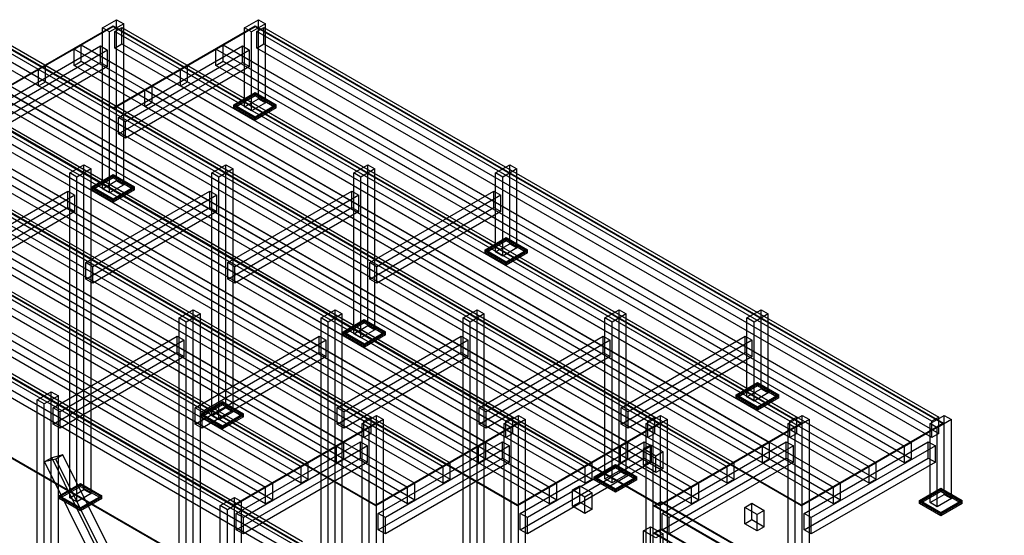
# Model space of a CAD drawing. Header units: millimetres. Extents: x -4756 to 15458, y -11425 to 662.
# Tile 4 of 10: x -1435 to 4571, y -2609 to 538. Entities that reach past the tile are written whole.
import ezdxf

# ---------------------------------------------------------------- set-up
doc = ezdxf.new("R2010")
doc.units = ezdxf.units.MM
for name, color, linetype, true_color in [('balok', 7, 'Continuous', 0x31596b), ('baseplate', 7, 'Continuous', 0x746052), ('bracing', 7, 'Continuous', 0xb64a45), ('dek', 7, 'Continuous', 0x657f45), ('kolom', 7, 'Continuous', 0x1c292c), ('stiffener', 7, 'Continuous', 0x698491)]:
    doc.layers.add(name, color=color, linetype=linetype, true_color=true_color)

msp = doc.modelspace()

# ---------------------------------------------------------------- linework, layer by layer
at = {"layer": 'balok'}
for p, q in [((-3409.43334, 489.475), (707.53066, -1887.525)), ((-1677.43334, 489.485), (2439.53066, -1887.515)), ((-854.71602, 464.475), (-811.41602, 489.475)), ((-811.41602, 489.475), (3305.54798, -1887.525)), ((-811.41602, 389.475), (-811.41602, 489.475)), ((11.27532, 464.47), (54.57532, 489.47)), ((54.57532, 489.47), (4171.53932, -1887.53)), ((54.57532, 389.47), (54.57532, 489.47)), ((664.23066, -1912.525), (-3452.73334, 464.475)), ((-2435.17468, 426.98), (1573.53932, -1887.52)), ((2396.23066, -1912.515), (-1720.73334, 464.485)), ((3262.24798, -1912.525), (-854.71602, 464.475)), ((-854.71602, 364.475), (-854.71602, 464.475)), ((4128.23932, -1912.53), (11.27532, 464.47)), ((11.27532, 364.47), (11.27532, 464.47)), ((664.23066, -2012.525), (-3452.73334, 364.475)), ((-3409.43334, 389.475), (707.53066, -1987.525)), ((1530.23932, -1912.52), (-2478.47468, 401.98)), ((2396.23066, -2012.515), (-1720.73334, 364.485)), ((-1677.43334, 389.485), (2439.53066, -1987.515)), ((-854.71602, 364.475), (-811.41602, 389.475)), ((3262.24798, -2012.525), (-854.71602, 364.475)), ((-811.41602, 389.475), (3305.54798, -1987.525)), ((11.27532, 364.47), (54.57532, 389.47)), ((4128.23932, -2012.53), (11.27532, 364.47)), ((54.57532, 389.47), (4171.53932, -1987.53)), ((1530.23932, -2012.52), (-2478.47468, 301.98)), ((-2435.17468, 326.98), (1573.53932, -1987.52)), ((-4308.42794, 8.425), (289.96278, -2646.535)), ((246.66278, -2671.535), (-4351.72794, -16.575)), ((246.66278, -2771.535), (-4351.72794, -116.575)), ((-4308.42794, -91.575), (289.96278, -2746.535)), ((707.53066, -1887.525), (664.23066, -1912.525)), ((664.23066, -2012.525), (664.23066, -1912.525)), ((707.53066, -1987.525), (707.53066, -1887.525)), ((1573.53932, -1887.52), (1530.23932, -1912.52)), ((1530.23932, -2012.52), (1530.23932, -1912.52)), ((1573.53932, -1987.52), (1573.53932, -1887.52)), ((2439.53066, -1887.515), (2396.23066, -1912.515)), ((2396.23066, -2012.515), (2396.23066, -1912.515)), ((2439.53066, -1987.515), (2439.53066, -1887.515)), ((3305.54798, -1887.525), (3262.24798, -1912.525)), ((3262.24798, -2012.525), (3262.24798, -1912.525)), ((3305.54798, -1987.525), (3305.54798, -1887.525)), ((4171.53932, -1887.53), (4128.23932, -1912.53)), ((4128.23932, -2012.53), (4128.23932, -1912.53)), ((4171.53932, -1987.53), (4171.53932, -1887.53)), ((707.53066, -1987.525), (664.23066, -2012.525)), ((1573.53932, -1987.52), (1530.23932, -2012.52)), ((2439.53066, -1987.515), (2396.23066, -2012.515)), ((3305.54798, -1987.525), (3262.24798, -2012.525)), ((4171.53932, -1987.53), (4128.23932, -2012.53)), ((2370.08612, -2081.62), (2413.38612, -2056.62)), ((2445.42812, -2125.12), (2370.08612, -2081.62)), ((2370.08612, -2181.62), (2370.08612, -2081.62)), ((2413.38612, -2056.62), (2488.72812, -2100.12)), ((2413.38612, -2156.62), (2413.38612, -2056.62)), ((2488.72812, -2100.12), (2445.42812, -2125.12)), ((2488.72812, -2200.12), (2488.72812, -2100.12)), ((2370.08612, -2181.62), (2413.38612, -2156.62)), ((2413.38612, -2156.62), (2488.72812, -2200.12)), ((2445.42812, -2225.12), (2445.42812, -2125.12)), ((2445.42812, -2225.12), (2370.08612, -2181.62)), ((2488.72812, -2200.12), (2445.42812, -2225.12)), ((1937.1987, -2331.555), (1980.4987, -2306.555)), ((2012.5407, -2375.055), (1937.1987, -2331.555)), ((1937.1987, -2431.555), (1937.1987, -2331.555)), ((1980.4987, -2306.555), (2055.8407, -2350.055)), ((1980.4987, -2406.555), (1980.4987, -2306.555)), ((2055.8407, -2350.055), (2012.5407, -2375.055)), ((2012.5407, -2475.055), (2012.5407, -2375.055)), ((2055.8407, -2450.055), (2055.8407, -2350.055)), ((1937.1987, -2431.555), (1980.4987, -2406.555)), ((2012.5407, -2475.055), (1937.1987, -2431.555)), ((1980.4987, -2406.555), (2055.8407, -2450.055)), ((2055.8407, -2450.055), (2012.5407, -2475.055)), ((2987.5701, -2438.135), (3030.8701, -2413.135)), ((3062.9121, -2481.635), (2987.5701, -2438.135)), ((2987.5701, -2538.135), (2987.5701, -2438.135)), ((3030.8701, -2413.135), (3106.2121, -2456.635)), ((3030.8701, -2513.135), (3030.8701, -2413.135)), ((3106.2121, -2456.635), (3062.9121, -2481.635)), ((3106.2121, -2556.635), (3106.2121, -2456.635)), ((2987.5701, -2538.135), (3030.8701, -2513.135)), ((3030.8701, -2513.135), (3106.2121, -2556.635)), ((3062.9121, -2581.635), (3062.9121, -2481.635)), ((2370.08612, -2581.62), (2413.38612, -2556.62)), ((2445.42812, -2625.12), (2370.08612, -2581.62)), ((2370.08612, -2681.62), (2370.08612, -2581.62)), ((2413.38612, -2556.62), (2488.72812, -2600.12)), ((2413.38612, -2656.62), (2413.38612, -2556.62)), ((3062.9121, -2581.635), (2987.5701, -2538.135)), ((3106.2121, -2556.635), (3062.9121, -2581.635)), ((2488.72812, -2600.12), (2445.42812, -2625.12)), ((2488.72812, -2700.12), (2488.72812, -2600.12))]:
    msp.add_line(p, q, dxfattribs=at)
at = {"layer": 'baseplate'}
for p, q in [((-129.91732, 18), (0, 93.01)), ((-129.91732, 10), (0, 85.01)), ((-129.91732, 0), (0, 75.01)), ((0, 93.01), (129.91732, 18)), ((0, 85.01), (0, 93.01)), ((0, 85.01), (129.91732, 10)), ((0, 75.01), (0, 85.01)), ((0, 75.01), (129.91732, 0)), ((0, -57.01), (-129.91732, 18)), ((-129.91732, 10), (-129.91732, 18)), ((0, -65.01), (-129.91732, 10)), ((-129.91732, 0), (-129.91732, 10)), ((0, -75.01), (-129.91732, 0)), ((129.91732, 18), (0, -57.01)), ((129.91732, 10), (0, -65.01)), ((129.91732, 0), (0, -75.01)), ((129.91732, 10), (129.91732, 18)), ((129.91732, 0), (129.91732, 10)), ((0, -65.01), (0, -57.01)), ((0, -75.01), (0, -65.01)), ((-995.90866, -481.995), (-865.99134, -406.985)), ((-995.90866, -489.995), (-865.99134, -414.985)), ((-865.99134, -406.985), (-736.07402, -481.995)), ((-865.99134, -414.985), (-865.99134, -406.985)), ((-865.99134, -414.985), (-736.07402, -489.995)), ((-865.99134, -424.985), (-865.99134, -414.985)), ((-995.90866, -499.995), (-865.99134, -424.985)), ((-865.99134, -424.985), (-736.07402, -499.995)), ((-865.99134, -557.005), (-995.90866, -481.995)), ((-995.90866, -489.995), (-995.90866, -481.995)), ((-865.99134, -565.005), (-995.90866, -489.995)), ((-995.90866, -499.995), (-995.90866, -489.995)), ((-865.99134, -575.005), (-995.90866, -499.995)), ((-736.07402, -481.995), (-865.99134, -557.005)), ((-736.07402, -489.995), (-865.99134, -565.005)), ((-736.07402, -499.995), (-865.99134, -575.005)), ((-736.07402, -489.995), (-736.07402, -481.995)), ((-736.07402, -499.995), (-736.07402, -489.995)), ((-865.99134, -565.005), (-865.99134, -557.005)), ((-865.99134, -575.005), (-865.99134, -565.005)), ((1402.90268, -867), (1532.82, -791.99)), ((1402.90268, -875), (1532.82, -799.99)), ((1402.90268, -885), (1532.82, -809.99)), ((1532.82, -791.99), (1662.74598, -867.005)), ((1532.82, -799.99), (1532.82, -791.99)), ((1532.82, -799.99), (1662.74598, -875.005)), ((1532.82, -809.99), (1532.82, -799.99)), ((1532.82, -809.99), (1662.74598, -885.005)), ((1532.82866, -942.015), (1402.90268, -867)), ((1402.90268, -875), (1402.90268, -867)), ((1532.82866, -950.015), (1402.90268, -875)), ((1402.90268, -885), (1402.90268, -875)), ((1532.82866, -960.015), (1402.90268, -885)), ((1662.74598, -867.005), (1532.82866, -942.015)), ((1662.74598, -875.005), (1532.82866, -950.015)), ((1662.74598, -885.005), (1532.82866, -960.015)), ((1662.74598, -875.005), (1662.74598, -867.005)), ((1662.74598, -885.005), (1662.74598, -875.005)), ((1532.82866, -950.015), (1532.82866, -942.015)), ((1532.82866, -960.015), (1532.82866, -950.015)), ((536.91134, -1366.995), (666.82866, -1291.985)), ((536.91134, -1374.995), (666.82866, -1299.985)), ((536.91134, -1384.995), (666.82866, -1309.985)), ((666.82866, -1291.985), (796.75464, -1367)), ((666.82866, -1299.985), (666.82866, -1291.985)), ((666.82866, -1299.985), (796.75464, -1375)), ((666.82866, -1309.985), (666.82866, -1299.985)), ((666.82866, -1309.985), (796.75464, -1385)), ((666.83732, -1442.01), (536.91134, -1366.995)), ((536.91134, -1374.995), (536.91134, -1366.995)), ((666.83732, -1450.01), (536.91134, -1374.995)), ((536.91134, -1384.995), (536.91134, -1374.995)), ((796.75464, -1367), (666.83732, -1442.01)), ((796.75464, -1375), (666.83732, -1450.01)), ((796.75464, -1375), (796.75464, -1367)), ((796.75464, -1385), (796.75464, -1375)), ((666.83732, -1460.01), (536.91134, -1384.995)), ((796.75464, -1385), (666.83732, -1460.01)), ((666.83732, -1450.01), (666.83732, -1442.01)), ((666.83732, -1460.01), (666.83732, -1450.01)), ((2935.73134, -1752.005), (3065.64866, -1676.995)), ((3065.64866, -1676.995), (3195.56598, -1752.005)), ((3065.64866, -1684.995), (3065.64866, -1676.995)), ((2935.73134, -1760.005), (3065.64866, -1684.995)), ((2935.73134, -1770.005), (3065.64866, -1694.995)), ((3065.64866, -1684.995), (3195.56598, -1760.005)), ((3065.64866, -1694.995), (3065.64866, -1684.995)), ((3065.64866, -1694.995), (3195.56598, -1770.005)), ((-329.10598, -1867.005), (-199.18866, -1791.995)), ((-329.10598, -1875.005), (-199.18866, -1799.995)), ((-199.18866, -1791.995), (-69.26268, -1867.01)), ((-199.18866, -1799.995), (-199.18866, -1791.995)), ((-199.18866, -1799.995), (-69.26268, -1875.01)), ((-199.18866, -1809.995), (-199.18866, -1799.995)), ((3065.64866, -1827.015), (2935.73134, -1752.005)), ((2935.73134, -1760.005), (2935.73134, -1752.005)), ((3065.64866, -1835.015), (2935.73134, -1760.005)), ((2935.73134, -1770.005), (2935.73134, -1760.005)), ((3065.64866, -1845.015), (2935.73134, -1770.005)), ((3195.56598, -1752.005), (3065.64866, -1827.015)), ((3195.56598, -1760.005), (3065.64866, -1835.015)), ((3195.56598, -1770.005), (3065.64866, -1845.015)), ((3195.56598, -1760.005), (3195.56598, -1752.005)), ((3195.56598, -1770.005), (3195.56598, -1760.005)), ((-329.10598, -1885.005), (-199.18866, -1809.995)), ((-199.18866, -1809.995), (-69.26268, -1885.01)), ((3065.64866, -1835.015), (3065.64866, -1827.015)), ((3065.64866, -1845.015), (3065.64866, -1835.015)), ((-199.18, -1942.02), (-329.10598, -1867.005)), ((-329.10598, -1875.005), (-329.10598, -1867.005)), ((-199.18, -1950.02), (-329.10598, -1875.005)), ((-329.10598, -1885.005), (-329.10598, -1875.005)), ((-199.18, -1960.02), (-329.10598, -1885.005)), ((-69.26268, -1867.01), (-199.18, -1942.02)), ((-69.26268, -1875.01), (-199.18, -1950.02)), ((-69.26268, -1885.01), (-199.18, -1960.02)), ((-69.26268, -1875.01), (-69.26268, -1867.01)), ((-69.26268, -1885.01), (-69.26268, -1875.01)), ((-199.18, -1950.02), (-199.18, -1942.02)), ((-199.18, -1960.02), (-199.18, -1950.02)), ((2069.74, -2252), (2199.65732, -2176.99)), ((2069.74, -2260), (2199.65732, -2184.99)), ((2069.74, -2270), (2199.65732, -2194.99)), ((2199.65732, -2176.99), (2329.57464, -2252)), ((2199.65732, -2184.99), (2199.65732, -2176.99)), ((2199.65732, -2184.99), (2329.57464, -2260)), ((2199.65732, -2194.99), (2199.65732, -2184.99)), ((2199.65732, -2194.99), (2329.57464, -2270)), ((2199.65732, -2327.01), (2069.74, -2252)), ((2069.74, -2260), (2069.74, -2252)), ((2199.65732, -2335.01), (2069.74, -2260)), ((2069.74, -2270), (2069.74, -2260)), ((2199.65732, -2345.01), (2069.74, -2270)), ((2329.57464, -2252), (2199.65732, -2327.01)), ((2329.57464, -2260), (2199.65732, -2335.01)), ((2329.57464, -2270), (2199.65732, -2345.01)), ((2329.57464, -2260), (2329.57464, -2252)), ((2329.57464, -2270), (2329.57464, -2260)), ((-1195.09732, -2367), (-1065.17134, -2291.985)), ((-1195.09732, -2375), (-1065.17134, -2299.985)), ((-1195.09732, -2385), (-1065.17134, -2309.985)), ((-1065.17134, -2291.985), (-935.24536, -2367)), ((-1065.17134, -2299.985), (-1065.17134, -2291.985)), ((-1065.17134, -2299.985), (-935.24536, -2375)), ((-1065.17134, -2309.985), (-1065.17134, -2299.985)), ((-1065.17134, -2309.985), (-935.24536, -2385)), ((2199.65732, -2335.01), (2199.65732, -2327.01)), ((2199.65732, -2345.01), (2199.65732, -2335.01)), ((4052.9233, -2397.035), (4182.84062, -2322.025)), ((4052.9233, -2405.035), (4182.84062, -2330.025)), ((4052.9233, -2415.035), (4182.84062, -2340.025)), ((4182.84062, -2322.025), (4312.7666, -2397.04)), ((4182.84062, -2330.025), (4182.84062, -2322.025)), ((4182.84062, -2330.025), (4312.7666, -2405.04)), ((4182.84062, -2340.025), (4182.84062, -2330.025)), ((4182.84062, -2340.025), (4312.7666, -2415.04)), ((-1065.17134, -2442.015), (-1195.09732, -2367)), ((-1195.09732, -2375), (-1195.09732, -2367)), ((-1065.17134, -2450.015), (-1195.09732, -2375)), ((-1195.09732, -2385), (-1195.09732, -2375)), ((-1065.17134, -2460.015), (-1195.09732, -2385)), ((-935.24536, -2367), (-1065.17134, -2442.015)), ((-935.24536, -2375), (-1065.17134, -2450.015)), ((-935.24536, -2385), (-1065.17134, -2460.015)), ((-935.24536, -2375), (-935.24536, -2367)), ((-935.24536, -2385), (-935.24536, -2375)), ((4182.84928, -2472.05), (4052.9233, -2397.035)), ((4052.9233, -2405.035), (4052.9233, -2397.035)), ((4312.7666, -2397.04), (4182.84928, -2472.05)), ((4312.7666, -2405.04), (4312.7666, -2397.04)), ((-1065.17134, -2450.015), (-1065.17134, -2442.015)), ((-1065.17134, -2460.015), (-1065.17134, -2450.015)), ((4182.84928, -2480.05), (4052.9233, -2405.035)), ((4052.9233, -2415.035), (4052.9233, -2405.035)), ((4182.84928, -2490.05), (4052.9233, -2415.035)), ((4312.7666, -2405.04), (4182.84928, -2480.05)), ((4312.7666, -2415.04), (4182.84928, -2490.05)), ((4312.7666, -2415.04), (4312.7666, -2405.04)), ((4182.84928, -2480.05), (4182.84928, -2472.05)), ((4182.84928, -2490.05), (4182.84928, -2480.05))]:
    msp.add_line(p, q, dxfattribs=at)
at = {"layer": 'bracing'}
for p, q in [((-1240.3718, -2135.53), (-1283.6718, -2160.53)), ((-1214.6949, -2143.315), (-1283.6718, -2160.53)), ((-1283.6718, -2160.53), (123.15386, -4992.895)), ((-1171.3949, -2118.315), (-1240.3718, -2135.53)), ((-1240.3718, -2135.53), (166.45386, -4967.895)), ((-1171.3949, -2118.315), (-1214.6949, -2143.315)), ((192.13942, -4974.735), (-1214.6949, -2143.315)), ((235.43942, -4949.735), (-1171.3949, -2118.315))]:
    msp.add_line(p, q, dxfattribs=at)
at = {"layer": 'dek'}
for p, q in [((-3464.00866, 499.995), (736.12598, -1925.025)), ((-3464.00866, 495.995), (736.12598, -1929.025)), ((-2598, 500.01), (1602.13464, -1925.01)), ((-2598, 496.01), (1602.13464, -1929.01)), ((-1732.00866, 500.005), (2468.12598, -1925.015)), ((-1732.00866, 496.005), (2468.12598, -1929.015)), ((-1731.98268, 0), (-865.99134, 499.995)), ((-1731.98268, -4), (-865.99134, 495.995)), ((-865.99134, 499.995), (3334.1433, -1925.025)), ((-865.99134, 495.995), (-865.99134, 499.995)), ((-865.99134, -0.005), (0, 499.99)), ((-865.99134, 495.995), (3334.1433, -1929.025)), ((-865.99134, -4.005), (0, 495.99)), ((0, 499.99), (4200.13464, -1925.03)), ((0, 495.99), (0, 499.99)), ((0, 495.99), (4200.13464, -1929.03)), ((-4330, 0), (10998.20866, -8850.005)), ((-129.86536, -2425.02), (-4330, 0)), ((736.12598, -2425.015), (-3464.00866, 0.005)), ((1602.13464, -2425.01), (-2598, 0.01)), ((2468.15196, -2425.02), (-1731.98268, 0)), ((-4330, -4), (10998.20866, -8854.005)), ((-129.86536, -2429.02), (-4330, -4)), ((736.12598, -2429.015), (-3464.00866, -3.995)), ((1602.13464, -2429.01), (-2598, -3.99)), ((2468.15196, -2429.02), (-1731.98268, -4)), ((3334.1433, -2425.025), (-865.99134, -0.005)), ((-865.99134, -4.005), (-865.99134, -0.005)), ((3334.1433, -2429.025), (-865.99134, -4.005)), ((10572.128, -9096.01), (-4756.08066, -246.005)), ((10572.128, -9100.01), (-4756.08066, -250.005)), ((736.12598, -1925.025), (-129.86536, -2425.02)), ((736.12598, -1929.025), (-129.86536, -2429.02)), ((1602.13464, -1925.01), (736.12598, -2425.015)), ((736.12598, -1929.025), (736.12598, -1925.025)), ((1602.13464, -1929.01), (736.12598, -2429.015)), ((1602.13464, -1929.01), (1602.13464, -1925.01)), ((2468.12598, -1925.015), (1602.13464, -2425.01)), ((2468.12598, -1929.015), (1602.13464, -2429.01)), ((2468.12598, -1929.015), (2468.12598, -1925.015)), ((3334.1433, -1925.025), (2468.15196, -2425.02)), ((3334.1433, -1929.025), (2468.15196, -2429.02)), ((3334.1433, -1929.025), (3334.1433, -1925.025)), ((4200.13464, -1925.03), (3334.1433, -2425.025)), ((4200.13464, -1929.03), (3334.1433, -2429.025)), ((4200.13464, -1929.03), (4200.13464, -1925.03)), ((-129.86536, -2429.02), (-129.86536, -2425.02)), ((736.12598, -2429.015), (736.12598, -2425.015)), ((1602.13464, -2429.01), (1602.13464, -2425.01)), ((2435.09674, -2427.425), (2478.38808, -2402.43)), ((2435.09674, -2431.425), (2478.38808, -2406.43)), ((3041.3054, -2777.43), (2435.09674, -2427.425)), ((2435.09674, -2431.425), (2435.09674, -2427.425)), ((3041.3054, -2781.43), (2435.09674, -2431.425)), ((2468.15196, -2429.02), (2468.15196, -2425.02)), ((2478.38808, -2402.43), (3084.59674, -2752.435)), ((2478.38808, -2406.43), (2478.38808, -2402.43)), ((2478.38808, -2406.43), (3084.59674, -2756.435)), ((3334.1433, -2429.025), (3334.1433, -2425.025)), ((2435.09674, -2594.095), (2478.38808, -2569.1)), ((2435.09674, -2598.095), (2478.38808, -2573.1)), ((2478.38808, -2569.1), (3084.59674, -2919.105)), ((2478.38808, -2573.1), (2478.38808, -2569.1)), ((2478.38808, -2573.1), (3084.59674, -2923.105)), ((3041.3054, -2944.1), (2435.09674, -2594.095)), ((2435.09674, -2598.095), (2435.09674, -2594.095)), ((3041.3054, -2948.1), (2435.09674, -2598.095))]:
    msp.add_line(p, q, dxfattribs=at)
at = {"layer": 'kolom'}
for p, q in [((-930.94134, 487.515), (-844.34134, 537.515)), ((-887.64134, 462.515), (-930.94134, 487.515)), ((-930.94134, -494.495), (-930.94134, 487.515)), ((-801.04134, 512.515), (-887.64134, 462.515)), ((-844.34134, 537.515), (-801.04134, 512.515)), ((-844.34134, -444.495), (-844.34134, 537.515)), ((-801.04134, -469.495), (-801.04134, 512.515)), ((-64.95, 487.51), (21.65, 537.51)), ((-21.65, 462.51), (-64.95, 487.51)), ((-64.95, 5.5), (-64.95, 487.51)), ((64.95, 512.51), (-21.65, 462.51)), ((21.65, 537.51), (64.95, 512.51)), ((21.65, 55.5), (21.65, 537.51)), ((64.95, 30.5), (64.95, 512.51)), ((-887.64134, -519.495), (-887.64134, 462.515)), ((-21.65, -19.5), (-21.65, 462.51)), ((-64.95, 5.5), (21.65, 55.5)), ((-21.65, -19.5), (-64.95, 5.5)), ((64.95, 30.5), (-21.65, -19.5)), ((21.65, 55.5), (64.95, 30.5)), ((-1130.13, -397.51), (-1043.53, -347.51)), ((-1043.53, -347.51), (-1000.23, -372.51)), ((-1043.53, -2329.5), (-1043.53, -347.51)), ((-264.13866, -397.505), (-177.53866, -347.505)), ((-177.53866, -347.505), (-134.23866, -372.505)), ((-177.53866, -1829.505), (-177.53866, -347.505)), ((601.87866, -397.485), (688.47866, -347.485)), ((688.47866, -347.485), (731.77866, -372.485)), ((688.47866, -1329.495), (688.47866, -347.485)), ((1467.87, -397.49), (1554.47, -347.49)), ((1554.47, -347.49), (1597.77, -372.49)), ((1554.47, -829.5), (1554.47, -347.49)), ((-1086.83, -422.51), (-1130.13, -397.51)), ((-1130.13, -2379.5), (-1130.13, -397.51)), ((-1000.23, -372.51), (-1086.83, -422.51)), ((-1000.23, -2354.5), (-1000.23, -372.51)), ((-220.83866, -422.505), (-264.13866, -397.505)), ((-264.13866, -1879.505), (-264.13866, -397.505)), ((-134.23866, -372.505), (-220.83866, -422.505)), ((-134.23866, -1854.505), (-134.23866, -372.505)), ((645.17866, -422.485), (601.87866, -397.485)), ((601.87866, -1379.495), (601.87866, -397.485)), ((731.77866, -372.485), (645.17866, -422.485)), ((731.77866, -1354.495), (731.77866, -372.485)), ((1511.17, -422.49), (1467.87, -397.49)), ((1467.87, -879.5), (1467.87, -397.49)), ((1597.77, -372.49), (1511.17, -422.49)), ((1597.77, -854.5), (1597.77, -372.49)), ((-1086.83, -2404.5), (-1086.83, -422.51)), ((-930.94134, -494.495), (-844.34134, -444.495)), ((-801.04134, -469.495), (-887.64134, -519.495)), ((-844.34134, -444.495), (-801.04134, -469.495)), ((-220.83866, -1904.505), (-220.83866, -422.505)), ((645.17866, -1404.495), (645.17866, -422.485)), ((1511.17, -904.5), (1511.17, -422.49)), ((-887.64134, -519.495), (-930.94134, -494.495)), ((1467.87, -879.5), (1554.47, -829.5)), ((1554.47, -829.5), (1597.77, -854.5)), ((1511.17, -904.5), (1467.87, -879.5)), ((1597.77, -854.5), (1511.17, -904.5)), ((-463.31, -1282.52), (-376.71, -1232.52)), ((-333.41, -1257.52), (-420.01, -1307.52)), ((-376.71, -1232.52), (-333.41, -1257.52)), ((-376.71, -3714.51), (-376.71, -1232.52)), ((-333.41, -3739.51), (-333.41, -1257.52)), ((402.69866, -1282.515), (489.29866, -1232.515)), ((532.59866, -1257.515), (445.99866, -1307.515)), ((489.29866, -1232.515), (532.59866, -1257.515)), ((489.29866, -3214.505), (489.29866, -1232.515)), ((532.59866, -3239.505), (532.59866, -1257.515)), ((1268.69, -1282.51), (1355.29, -1232.51)), ((1398.59, -1257.51), (1311.99, -1307.51)), ((1355.29, -1232.51), (1398.59, -1257.51)), ((1355.29, -2714.51), (1355.29, -1232.51)), ((1398.59, -2739.51), (1398.59, -1257.51)), ((2134.70732, -1282.49), (2221.30732, -1232.49)), ((2264.60732, -1257.49), (2178.00732, -1307.49)), ((2221.30732, -1232.49), (2264.60732, -1257.49)), ((2221.30732, -2214.5), (2221.30732, -1232.49)), ((2264.60732, -2239.5), (2264.60732, -1257.49)), ((3000.69866, -1282.495), (3087.29866, -1232.495)), ((3130.59866, -1257.495), (3043.99866, -1307.495)), ((3087.29866, -1232.495), (3130.59866, -1257.495)), ((3087.29866, -1714.505), (3087.29866, -1232.495)), ((3130.59866, -1739.505), (3130.59866, -1257.495)), ((-420.01, -1307.52), (-463.31, -1282.52)), ((-463.31, -3764.51), (-463.31, -1282.52)), ((-420.01, -3789.51), (-420.01, -1307.52)), ((445.99866, -1307.515), (402.69866, -1282.515)), ((402.69866, -3264.505), (402.69866, -1282.515)), ((445.99866, -3289.505), (445.99866, -1307.515)), ((1311.99, -1307.51), (1268.69, -1282.51)), ((1268.69, -2764.51), (1268.69, -1282.51)), ((1311.99, -2789.51), (1311.99, -1307.51)), ((2178.00732, -1307.49), (2134.70732, -1282.49)), ((2134.70732, -2264.5), (2134.70732, -1282.49)), ((2178.00732, -2289.5), (2178.00732, -1307.49)), ((3043.99866, -1307.495), (3000.69866, -1282.495)), ((3000.69866, -1764.505), (3000.69866, -1282.495)), ((3043.99866, -1789.505), (3043.99866, -1307.495)), ((601.87866, -1379.495), (688.47866, -1329.495)), ((645.17866, -1404.495), (601.87866, -1379.495)), ((731.77866, -1354.495), (645.17866, -1404.495)), ((688.47866, -1329.495), (731.77866, -1354.495)), ((-1329.30134, -1782.515), (-1242.70134, -1732.515)), ((-1242.70134, -1732.515), (-1199.40134, -1757.515)), ((-1242.70134, -4214.505), (-1242.70134, -1732.515)), ((3000.69866, -1764.505), (3087.29866, -1714.505)), ((3130.59866, -1739.505), (3043.99866, -1789.505)), ((3087.29866, -1714.505), (3130.59866, -1739.505)), ((-1286.00134, -1807.515), (-1329.30134, -1782.515)), ((-1329.30134, -4264.505), (-1329.30134, -1782.515)), ((-1199.40134, -1757.515), (-1286.00134, -1807.515)), ((-1199.40134, -4239.505), (-1199.40134, -1757.515)), ((3043.99866, -1789.505), (3000.69866, -1764.505)), ((-1286.00134, -4289.505), (-1286.00134, -1807.515)), ((-264.13866, -1879.505), (-177.53866, -1829.505)), ((-134.23866, -1854.505), (-220.83866, -1904.505)), ((-177.53866, -1829.505), (-134.23866, -1854.505)), ((-220.83866, -1904.505), (-264.13866, -1879.505)), ((653.85598, -1927.535), (740.45598, -1877.535)), ((783.75598, -1902.535), (697.15598, -1952.535)), ((740.45598, -1877.535), (783.75598, -1902.535)), ((740.45598, -4359.525), (740.45598, -1877.535)), ((783.75598, -4384.525), (783.75598, -1902.535)), ((1519.86464, -1927.53), (1606.46464, -1877.53)), ((1649.76464, -1902.53), (1563.16464, -1952.53)), ((1606.46464, -1877.53), (1649.76464, -1902.53)), ((1606.46464, -3859.52), (1606.46464, -1877.53)), ((1649.76464, -3884.52), (1649.76464, -1902.53)), ((2385.85598, -1927.525), (2472.45598, -1877.525)), ((2515.75598, -1902.525), (2429.15598, -1952.525)), ((2472.45598, -1877.525), (2515.75598, -1902.525)), ((2472.45598, -3359.525), (2472.45598, -1877.525)), ((2515.75598, -3384.525), (2515.75598, -1902.525)), ((3251.8733, -1927.505), (3338.4733, -1877.505)), ((3381.7733, -1902.505), (3295.1733, -1952.505)), ((3338.4733, -1877.505), (3381.7733, -1902.505)), ((3338.4733, -2859.515), (3338.4733, -1877.505)), ((3381.7733, -2884.515), (3381.7733, -1902.505)), ((4117.86464, -1927.51), (4204.46464, -1877.51)), ((4247.76464, -1902.51), (4161.16464, -1952.51)), ((4204.46464, -1877.51), (4247.76464, -1902.51)), ((4204.46464, -2359.52), (4204.46464, -1877.51)), ((4247.76464, -2384.52), (4247.76464, -1902.51)), ((697.15598, -1952.535), (653.85598, -1927.535)), ((653.85598, -4409.525), (653.85598, -1927.535)), ((697.15598, -4434.525), (697.15598, -1952.535)), ((1563.16464, -1952.53), (1519.86464, -1927.53)), ((1519.86464, -3909.52), (1519.86464, -1927.53)), ((1563.16464, -3934.52), (1563.16464, -1952.53)), ((2429.15598, -1952.525), (2385.85598, -1927.525)), ((2385.85598, -3409.525), (2385.85598, -1927.525)), ((2429.15598, -3434.525), (2429.15598, -1952.525)), ((3295.1733, -1952.505), (3251.8733, -1927.505)), ((3251.8733, -2909.515), (3251.8733, -1927.505)), ((3295.1733, -2934.515), (3295.1733, -1952.505)), ((4161.16464, -1952.51), (4117.86464, -1927.51)), ((4117.86464, -2409.52), (4117.86464, -1927.51)), ((4161.16464, -2434.52), (4161.16464, -1952.51)), ((2134.70732, -2264.5), (2221.30732, -2214.5)), ((2221.30732, -2214.5), (2264.60732, -2239.5)), ((2178.00732, -2289.5), (2134.70732, -2264.5)), ((2264.60732, -2239.5), (2178.00732, -2289.5)), ((-1130.13, -2379.5), (-1043.53, -2329.5)), ((-1043.53, -2329.5), (-1000.23, -2354.5)), ((-1086.83, -2404.5), (-1130.13, -2379.5)), ((-1000.23, -2354.5), (-1086.83, -2404.5)), ((-211.9968, -2427.61), (-125.3968, -2377.61)), ((-125.3968, -2377.61), (-82.0968, -2402.61)), ((-125.3968, -4859.6), (-125.3968, -2377.61)), ((4117.86464, -2409.52), (4204.46464, -2359.52)), ((4247.76464, -2384.52), (4161.16464, -2434.52)), ((4204.46464, -2359.52), (4247.76464, -2384.52)), ((-168.6968, -2452.61), (-211.9968, -2427.61)), ((-211.9968, -4909.6), (-211.9968, -2427.61)), ((-82.0968, -2402.61), (-168.6968, -2452.61)), ((-168.6968, -4934.6), (-168.6968, -2452.61)), ((-82.0968, -4884.6), (-82.0968, -2402.61)), ((4161.16464, -2434.52), (4117.86464, -2409.52))]:
    msp.add_line(p, q, dxfattribs=at)
at = {"layer": 'stiffener'}
for p, q in [((-3658.84134, 383.475), (541.25866, -2041.525)), ((-2792.82402, 383.485), (1407.27598, -2041.515)), ((-1926.83268, 383.46), (2273.26732, -2041.54)), ((-1699.02272, -59.99), (-942.13872, 377.01)), ((-1104.11536, 358.48), (-1060.81536, 383.48)), ((-1060.81536, 383.48), (3139.28464, -2041.52)), ((-1060.81536, 283.48), (-1060.81536, 383.48)), ((-942.13872, 377.01), (-898.83872, 352.01)), ((-942.13872, 277.01), (-942.13872, 377.01)), ((-832.97942, -59.965), (-76.09542, 377.035)), ((-238.13268, 358.47), (-194.83268, 383.47)), ((-194.83268, 383.47), (4005.26732, -2041.53)), ((-194.83268, 283.47), (-194.83268, 383.47)), ((-76.09542, 377.035), (-32.79542, 352.035)), ((-76.09542, 277.035), (-76.09542, 377.035)), ((497.95866, -2066.525), (-3702.14134, 358.475)), ((1363.97598, -2066.515), (-2836.12402, 358.485)), ((2229.96732, -2066.54), (-1970.13268, 358.46)), ((-898.83872, 352.01), (-1655.72272, -84.99)), ((3095.98464, -2066.52), (-1104.11536, 358.48)), ((-1104.11536, 258.48), (-1104.11536, 358.48)), ((-898.83872, 252.01), (-898.83872, 352.01)), ((-32.79542, 352.035), (-789.67942, -84.965)), ((3961.96732, -2066.53), (-238.13268, 358.47)), ((-238.13268, 258.47), (-238.13268, 358.47)), ((-32.79542, 252.035), (-32.79542, 352.035)), ((-3875.34134, 258.475), (324.75866, -2166.525)), ((497.95866, -2166.525), (-3702.14134, 258.475)), ((-3658.84134, 283.475), (541.25866, -2141.525)), ((-3009.32402, 258.485), (1190.77598, -2166.515)), ((1363.97598, -2166.515), (-2836.12402, 258.485)), ((-2792.82402, 283.485), (1407.27598, -2141.515)), ((-2143.33268, 258.46), (2056.76732, -2166.54)), ((2229.96732, -2166.54), (-1970.13268, 258.46)), ((-1926.83268, 283.46), (2273.26732, -2141.54)), ((-1699.02272, -159.99), (-942.13872, 277.01)), ((-898.83872, 252.01), (-1655.72272, -184.99)), ((-1320.61536, 233.48), (-1277.31536, 258.48)), ((-1277.31536, 258.48), (2922.78464, -2166.52)), ((-1277.31536, 158.48), (-1277.31536, 258.48)), ((-1104.11536, 258.48), (-1060.81536, 283.48)), ((3095.98464, -2166.52), (-1104.11536, 258.48)), ((-1060.81536, 283.48), (3139.28464, -2141.52)), ((-942.13872, 277.01), (-898.83872, 252.01)), ((-832.97942, -159.965), (-76.09542, 277.035)), ((-32.79542, 252.035), (-789.67942, -184.965)), ((-454.63268, 233.47), (-411.33268, 258.47)), ((-411.33268, 258.47), (3788.76732, -2166.53)), ((-411.33268, 158.47), (-411.33268, 258.47)), ((-238.13268, 258.47), (-194.83268, 283.47)), ((3961.96732, -2166.53), (-238.13268, 258.47)), ((-194.83268, 283.47), (4005.26732, -2141.53)), ((-76.09542, 277.035), (-32.79542, 252.035)), ((281.45866, -2191.525), (-3918.64134, 233.475)), ((1147.47598, -2191.515), (-3052.62402, 233.485)), ((2013.46732, -2191.54), (-2186.63268, 233.46)), ((2879.48464, -2191.52), (-1320.61536, 233.48)), ((-1320.61536, 133.48), (-1320.61536, 233.48)), ((3745.46732, -2191.53), (-454.63268, 233.47)), ((-454.63268, 133.47), (-454.63268, 233.47)), ((-4091.84134, 133.475), (108.25866, -2291.525)), ((281.45866, -2291.525), (-3918.64134, 133.475)), ((-3875.34134, 158.475), (324.75866, -2266.525)), ((-3225.82402, 133.485), (974.27598, -2291.515)), ((1147.47598, -2291.515), (-3052.62402, 133.485)), ((-3009.32402, 158.485), (1190.77598, -2266.515)), ((2013.46732, -2291.54), (-2186.63268, 133.46)), ((-2143.33268, 158.46), (2056.76732, -2266.54)), ((-1493.81536, 133.48), (2706.28464, -2291.52)), ((-1320.61536, 133.48), (-1277.31536, 158.48)), ((2879.48464, -2291.52), (-1320.61536, 133.48)), ((-1277.31536, 158.48), (2922.78464, -2266.52)), ((-671.13268, 108.47), (-627.83268, 133.47)), ((-627.83268, 133.47), (3572.26732, -2291.53)), ((-627.83268, 33.47), (-627.83268, 133.47)), ((-454.63268, 133.47), (-411.33268, 158.47)), ((3745.46732, -2291.53), (-454.63268, 133.47)), ((-411.33268, 158.47), (3788.76732, -2266.53)), ((64.95866, -2316.525), (-4135.14134, 108.475)), ((930.97598, -2316.515), (-3269.12402, 108.485)), ((2662.98464, -2316.52), (-1537.11536, 108.48)), ((3528.96732, -2316.53), (-671.13268, 108.47)), ((-671.13268, 8.47), (-671.13268, 108.47)), ((64.95866, -2416.525), (-4135.14134, 8.475)), ((-4091.84134, 33.475), (108.25866, -2391.525)), ((930.97598, -2416.515), (-3269.12402, 8.485)), ((-3225.82402, 33.485), (974.27598, -2391.515)), ((1796.96732, -2316.54), (-2229.06668, 7.96)), ((-2185.76668, 32.96), (1840.26732, -2291.54)), ((2662.98464, -2416.52), (-1537.11536, 8.48)), ((-1493.81536, 33.48), (2706.28464, -2391.52)), ((-671.13268, 8.47), (-627.83268, 33.47)), ((3528.96732, -2416.53), (-671.13268, 8.47)), ((-627.83268, 33.47), (3572.26732, -2391.53)), ((-789.67942, -84.965), (-832.97942, -59.965)), ((-832.97942, -159.965), (-832.97942, -59.965)), ((1796.96732, -2416.54), (-2229.06668, -92.04)), ((-2185.76668, -67.04), (1840.26732, -2391.54)), ((-789.67942, -184.965), (-789.67942, -84.965)), ((-789.67942, -184.965), (-832.97942, -159.965)), ((-1898.3153, -945.025), (-1141.4313, -508.025)), ((-1098.1313, -533.025), (-1855.0153, -970.025)), ((-1141.4313, -508.025), (-1098.1313, -533.025)), ((-1141.4313, -608.025), (-1141.4313, -508.025)), ((-1098.1313, -633.025), (-1098.1313, -533.025)), ((-1032.272, -945), (-275.388, -508)), ((-232.088, -533), (-988.972, -970)), ((-275.388, -508), (-232.088, -533)), ((-275.388, -608), (-275.388, -508)), ((-232.088, -633), (-232.088, -533)), ((-166.2287, -944.975), (590.6553, -507.975)), ((633.9553, -532.975), (-122.9287, -969.975)), ((590.6553, -507.975), (633.9553, -532.975)), ((590.6553, -607.975), (590.6553, -507.975)), ((633.9553, -632.975), (633.9553, -532.975)), ((699.8146, -944.95), (1456.6986, -507.95)), ((1499.9986, -532.95), (743.1146, -969.95)), ((1456.6986, -507.95), (1499.9986, -532.95)), ((1456.6986, -607.95), (1456.6986, -507.95)), ((1499.9986, -632.95), (1499.9986, -532.95)), ((-1898.3153, -1045.025), (-1141.4313, -608.025)), ((-1098.1313, -633.025), (-1855.0153, -1070.025)), ((-1141.4313, -608.025), (-1098.1313, -633.025)), ((-1032.272, -1045), (-275.388, -608)), ((-232.088, -633), (-988.972, -1070)), ((-275.388, -608), (-232.088, -633)), ((-166.2287, -1044.975), (590.6553, -607.975)), ((633.9553, -632.975), (-122.9287, -1069.975)), ((590.6553, -607.975), (633.9553, -632.975)), ((699.8146, -1044.95), (1456.6986, -607.95)), ((1499.9986, -632.95), (743.1146, -1069.95)), ((1456.6986, -607.95), (1499.9986, -632.95)), ((-988.972, -970), (-1032.272, -945)), ((-1032.272, -1045), (-1032.272, -945)), ((-122.9287, -969.975), (-166.2287, -944.975)), ((-166.2287, -1044.975), (-166.2287, -944.975)), ((743.1146, -969.95), (699.8146, -944.95)), ((699.8146, -1044.95), (699.8146, -944.95)), ((-988.972, -1070), (-988.972, -970)), ((-122.9287, -1069.975), (-122.9287, -969.975)), ((743.1146, -1069.95), (743.1146, -969.95)), ((-988.972, -1070), (-1032.272, -1045)), ((-122.9287, -1069.975), (-166.2287, -1044.975)), ((743.1146, -1069.95), (699.8146, -1044.95)), ((-1231.55592, -1830.04), (-474.67192, -1393.04)), ((-431.37192, -1418.04), (-1188.25592, -1855.04)), ((-474.67192, -1393.04), (-431.37192, -1418.04)), ((-474.67192, -1493.04), (-474.67192, -1393.04)), ((-431.37192, -1518.04), (-431.37192, -1418.04)), ((-365.51262, -1830.015), (391.37138, -1393.015)), ((434.67138, -1418.015), (-322.21262, -1855.015)), ((391.37138, -1393.015), (434.67138, -1418.015)), ((391.37138, -1493.015), (391.37138, -1393.015)), ((434.67138, -1518.015), (434.67138, -1418.015)), ((500.53068, -1829.99), (1257.41468, -1392.99)), ((1300.71468, -1417.99), (543.83068, -1854.99)), ((1257.41468, -1392.99), (1300.71468, -1417.99)), ((1257.41468, -1492.99), (1257.41468, -1392.99)), ((1300.71468, -1517.99), (1300.71468, -1417.99)), ((1366.57398, -1829.965), (2123.45798, -1392.965)), ((2166.75798, -1417.965), (1409.87398, -1854.965)), ((2123.45798, -1392.965), (2166.75798, -1417.965)), ((2123.45798, -1492.965), (2123.45798, -1392.965)), ((2166.75798, -1517.965), (2166.75798, -1417.965)), ((2232.61728, -1829.94), (2989.50128, -1392.94)), ((3032.80128, -1417.94), (2275.91728, -1854.94)), ((2989.50128, -1392.94), (3032.80128, -1417.94)), ((2989.50128, -1492.94), (2989.50128, -1392.94)), ((3032.80128, -1517.94), (3032.80128, -1417.94)), ((-1231.55592, -1930.04), (-474.67192, -1493.04)), ((-474.67192, -1493.04), (-431.37192, -1518.04)), ((-365.51262, -1930.015), (391.37138, -1493.015)), ((391.37138, -1493.015), (434.67138, -1518.015)), ((500.53068, -1929.99), (1257.41468, -1492.99)), ((1257.41468, -1492.99), (1300.71468, -1517.99)), ((1366.57398, -1929.965), (2123.45798, -1492.965)), ((2123.45798, -1492.965), (2166.75798, -1517.965)), ((2232.61728, -1929.94), (2989.50128, -1492.94)), ((2989.50128, -1492.94), (3032.80128, -1517.94)), ((-431.37192, -1518.04), (-1188.25592, -1955.04)), ((434.67138, -1518.015), (-322.21262, -1955.015)), ((1300.71468, -1517.99), (543.83068, -1954.99)), ((2166.75798, -1517.965), (1409.87398, -1954.965)), ((3032.80128, -1517.94), (2275.91728, -1954.94)), ((-1188.25592, -1855.04), (-1231.55592, -1830.04)), ((-1231.55592, -1930.04), (-1231.55592, -1830.04)), ((-1188.25592, -1955.04), (-1188.25592, -1855.04)), ((-322.21262, -1855.015), (-365.51262, -1830.015)), ((-365.51262, -1930.015), (-365.51262, -1830.015)), ((-322.21262, -1955.015), (-322.21262, -1855.015)), ((543.83068, -1854.99), (500.53068, -1829.99)), ((500.53068, -1929.99), (500.53068, -1829.99)), ((543.83068, -1954.99), (543.83068, -1854.99)), ((1409.87398, -1854.965), (1366.57398, -1829.965)), ((1366.57398, -1929.965), (1366.57398, -1829.965)), ((1409.87398, -1954.965), (1409.87398, -1854.965)), ((2275.91728, -1854.94), (2232.61728, -1829.94)), ((2232.61728, -1929.94), (2232.61728, -1829.94)), ((2275.91728, -1954.94), (2275.91728, -1854.94)), ((-1188.25592, -1955.04), (-1231.55592, -1930.04)), ((-322.21262, -1955.015), (-365.51262, -1930.015)), ((543.83068, -1954.99), (500.53068, -1929.99)), ((1409.87398, -1954.965), (1366.57398, -1929.965)), ((2275.91728, -1954.94), (2232.61728, -1929.94)), ((-114.2254, -2475.15), (642.6586, -2038.15)), ((541.25866, -2041.525), (497.95866, -2066.525)), ((541.25866, -2141.525), (541.25866, -2041.525)), ((642.6586, -2038.15), (685.9586, -2063.15)), ((642.6586, -2138.15), (642.6586, -2038.15)), ((751.8179, -2475.125), (1508.7019, -2038.125)), ((1407.27598, -2041.515), (1363.97598, -2066.515)), ((1407.27598, -2141.515), (1407.27598, -2041.515)), ((1508.7019, -2038.125), (1552.0019, -2063.125)), ((1508.7019, -2138.125), (1508.7019, -2038.125)), ((1617.8612, -2475.1), (2374.7452, -2038.1)), ((2273.26732, -2041.54), (2229.96732, -2066.54)), ((2273.26732, -2141.54), (2273.26732, -2041.54)), ((2374.7452, -2038.1), (2418.0452, -2063.1)), ((2374.7452, -2138.1), (2374.7452, -2038.1)), ((2483.9045, -2475.075), (3240.7885, -2038.075)), ((3139.28464, -2041.52), (3095.98464, -2066.52)), ((3139.28464, -2141.52), (3139.28464, -2041.52)), ((3240.7885, -2038.075), (3284.0885, -2063.075)), ((3240.7885, -2138.075), (3240.7885, -2038.075)), ((3349.9478, -2475.05), (4106.8318, -2038.05)), ((4005.26732, -2041.53), (3961.96732, -2066.53)), ((4005.26732, -2141.53), (4005.26732, -2041.53)), ((4106.8318, -2038.05), (4150.1318, -2063.05)), ((4106.8318, -2138.05), (4106.8318, -2038.05)), ((685.9586, -2063.15), (-70.9254, -2500.15)), ((497.95866, -2166.525), (497.95866, -2066.525)), ((685.9586, -2163.15), (685.9586, -2063.15)), ((1552.0019, -2063.125), (795.1179, -2500.125)), ((1363.97598, -2166.515), (1363.97598, -2066.515)), ((1552.0019, -2163.125), (1552.0019, -2063.125)), ((2418.0452, -2063.1), (1661.1612, -2500.1)), ((2229.96732, -2166.54), (2229.96732, -2066.54)), ((2418.0452, -2163.1), (2418.0452, -2063.1)), ((3284.0885, -2063.075), (2527.2045, -2500.075)), ((3095.98464, -2166.52), (3095.98464, -2066.52)), ((3284.0885, -2163.075), (3284.0885, -2063.075)), ((4150.1318, -2063.05), (3393.2478, -2500.05)), ((3961.96732, -2166.53), (3961.96732, -2066.53)), ((4150.1318, -2163.05), (4150.1318, -2063.05)), ((-114.2254, -2575.15), (642.6586, -2138.15)), ((541.25866, -2141.525), (497.95866, -2166.525)), ((642.6586, -2138.15), (685.9586, -2163.15)), ((751.8179, -2575.125), (1508.7019, -2138.125)), ((1407.27598, -2141.515), (1363.97598, -2166.515)), ((1508.7019, -2138.125), (1552.0019, -2163.125)), ((1617.8612, -2575.1), (2374.7452, -2138.1)), ((2273.26732, -2141.54), (2229.96732, -2166.54)), ((2374.7452, -2138.1), (2418.0452, -2163.1)), ((2483.9045, -2575.075), (3240.7885, -2138.075)), ((3139.28464, -2141.52), (3095.98464, -2166.52)), ((3240.7885, -2138.075), (3284.0885, -2163.075)), ((3349.9478, -2575.05), (4106.8318, -2138.05)), ((4005.26732, -2141.53), (3961.96732, -2166.53)), ((4106.8318, -2138.05), (4150.1318, -2163.05)), ((685.9586, -2163.15), (-70.9254, -2600.15)), ((324.75866, -2166.525), (281.45866, -2191.525)), ((281.45866, -2291.525), (281.45866, -2191.525)), ((324.75866, -2266.525), (324.75866, -2166.525)), ((1552.0019, -2163.125), (795.1179, -2600.125)), ((1190.77598, -2166.515), (1147.47598, -2191.515)), ((1147.47598, -2291.515), (1147.47598, -2191.515)), ((1190.77598, -2266.515), (1190.77598, -2166.515)), ((2418.0452, -2163.1), (1661.1612, -2600.1)), ((2056.76732, -2166.54), (2013.46732, -2191.54)), ((2013.46732, -2291.54), (2013.46732, -2191.54)), ((2056.76732, -2266.54), (2056.76732, -2166.54)), ((3284.0885, -2163.075), (2527.2045, -2600.075)), ((2922.78464, -2166.52), (2879.48464, -2191.52)), ((2879.48464, -2291.52), (2879.48464, -2191.52)), ((2922.78464, -2266.52), (2922.78464, -2166.52)), ((4150.1318, -2163.05), (3393.2478, -2600.05)), ((3788.76732, -2166.53), (3745.46732, -2191.53)), ((3745.46732, -2291.53), (3745.46732, -2191.53)), ((3788.76732, -2266.53), (3788.76732, -2166.53)), ((324.75866, -2266.525), (281.45866, -2291.525)), ((1190.77598, -2266.515), (1147.47598, -2291.515)), ((2056.76732, -2266.54), (2013.46732, -2291.54)), ((2922.78464, -2266.52), (2879.48464, -2291.52)), ((3788.76732, -2266.53), (3745.46732, -2291.53)), ((108.25866, -2291.525), (64.95866, -2316.525)), ((64.95866, -2416.525), (64.95866, -2316.525)), ((108.25866, -2391.525), (108.25866, -2291.525)), ((974.27598, -2291.515), (930.97598, -2316.515)), ((930.97598, -2416.515), (930.97598, -2316.515)), ((974.27598, -2391.515), (974.27598, -2291.515)), ((1840.26732, -2291.54), (1796.96732, -2316.54)), ((1796.96732, -2416.54), (1796.96732, -2316.54)), ((1840.26732, -2391.54), (1840.26732, -2291.54)), ((2706.28464, -2291.52), (2662.98464, -2316.52)), ((2662.98464, -2416.52), (2662.98464, -2316.52)), ((2706.28464, -2391.52), (2706.28464, -2291.52)), ((3572.26732, -2291.53), (3528.96732, -2316.53)), ((3528.96732, -2416.53), (3528.96732, -2316.53)), ((3572.26732, -2391.53), (3572.26732, -2291.53)), ((108.25866, -2391.525), (64.95866, -2416.525)), ((974.27598, -2391.515), (930.97598, -2416.515)), ((1840.26732, -2391.54), (1796.96732, -2416.54)), ((2706.28464, -2391.52), (2662.98464, -2416.52)), ((3572.26732, -2391.53), (3528.96732, -2416.53)), ((-70.9254, -2500.15), (-114.2254, -2475.15)), ((-114.2254, -2575.15), (-114.2254, -2475.15)), ((-70.9254, -2600.15), (-70.9254, -2500.15)), ((795.1179, -2500.125), (751.8179, -2475.125)), ((751.8179, -2575.125), (751.8179, -2475.125)), ((795.1179, -2600.125), (795.1179, -2500.125)), ((1661.1612, -2500.1), (1617.8612, -2475.1)), ((1617.8612, -2575.1), (1617.8612, -2475.1)), ((1661.1612, -2600.1), (1661.1612, -2500.1)), ((2527.2045, -2500.075), (2483.9045, -2475.075)), ((2483.9045, -2575.075), (2483.9045, -2475.075)), ((2527.2045, -2600.075), (2527.2045, -2500.075)), ((3393.2478, -2500.05), (3349.9478, -2475.05)), ((3349.9478, -2575.05), (3349.9478, -2475.05)), ((3393.2478, -2600.05), (3393.2478, -2500.05)), ((-70.9254, -2600.15), (-114.2254, -2575.15)), ((795.1179, -2600.125), (751.8179, -2575.125)), ((1661.1612, -2600.1), (1617.8612, -2575.1)), ((2527.2045, -2600.075), (2483.9045, -2575.075)), ((3393.2478, -2600.05), (3349.9478, -2575.05))]:
    msp.add_line(p, q, dxfattribs=at)

doc.saveas('drawing.dxf')
